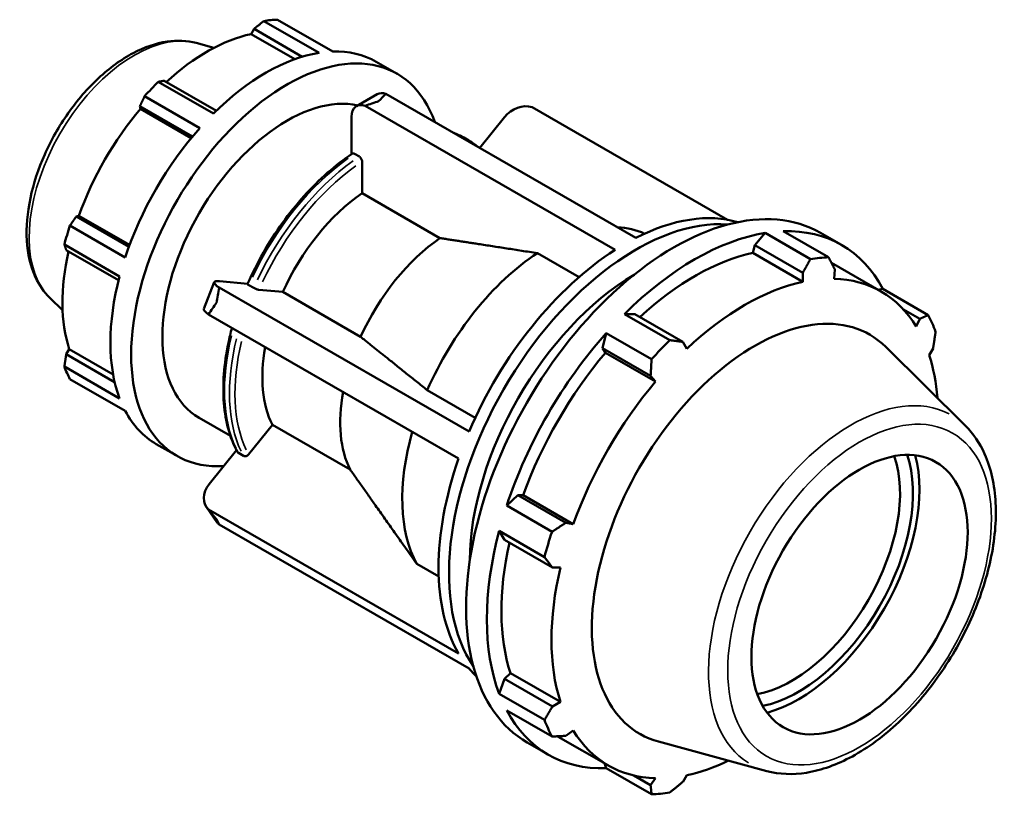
# Model space of a CAD drawing. Header units: inches. Extents: x -2.2 to 51.6, y -14.1 to 33.
# Tile 8 of 8: x 47.3 to 51.6, y 29.7 to 33. Entities that reach past the tile are written whole.
import ezdxf

# ---------------------------------------------------------------- set-up
doc = ezdxf.new("R2010")
doc.units = ezdxf.units.IN
doc.header["$MEASUREMENT"] = 0
doc.layers.add('Visible (ANSI)', color=7, linetype='Continuous', lineweight=50)
doc.layers.add('Visible Narrow (ANSI)', color=7, linetype='Continuous', lineweight=35)

msp = doc.modelspace()

# ---------------------------------------------------------------- linework, layer by layer
at = {"layer": 'Visible (ANSI)'}
for p, q in [((48.6281, 32.8783), (48.3913, 33.0146)), ((48.4496, 33.0203), (48.6864, 32.8839)), ((48.3367, 32.959), (48.3492, 32.9808)), ((48.3492, 32.9808), (48.5563, 32.8616)), ((48.1018, 32.9205), (48.1776, 32.8999)), ((48.5242, 32.851), (48.3367, 32.959)), ((48.8734, 32.8399), (48.9625, 32.7886)), ((47.9388, 32.754), (48.1756, 32.6177)), ((48.1877, 32.6295), (47.9634, 32.7587)), ((48.1173, 32.5561), (47.8804, 32.6925)), ((48.8777, 32.7014), (48.7886, 32.65)), ((48.9148, 32.7026), (49.9864, 32.0855)), ((47.8601, 32.6497), (48.0858, 32.5197)), ((47.8629, 32.6382), (47.8601, 32.6497)), ((48.0803, 32.513), (47.8629, 32.6382)), ((49.8974, 32.0342), (48.8257, 32.6513)), ((50.3782, 32.1633), (49.5413, 32.6452)), ((48.7677, 32.6037), (48.7677, 32.4442)), ((49.4226, 32.6032), (49.3165, 32.4713)), ((49.2484, 32.5149), (49.2698, 32.5027)), ((48.8008, 32.4334), (48.7795, 32.4457)), ((48.8126, 32.2766), (48.8126, 32.4129)), ((49.1463, 32.0844), (48.8126, 32.2766)), ((47.5873, 32.1772), (47.5986, 32.1805)), ((47.813, 32.0472), (47.5873, 32.1772)), ((47.816, 32.0553), (47.5986, 32.1805)), ((47.5604, 32.1383), (47.7973, 32.0019)), ((49.9064, 32.1316), (49.9199, 32.1304)), ((50.54, 32.1064), (50.4955, 32.0547)), ((50.7343, 31.9946), (50.54, 32.1064)), ((50.6178, 32.114), (50.8121, 32.0021)), ((50.778, 32.1067), (50.8671, 32.0554)), ((47.7731, 31.9205), (47.5363, 32.0569)), ((47.5445, 32.0331), (47.7688, 31.9039)), ((50.4955, 32.0547), (50.4875, 32.0206)), ((50.4955, 32.0547), (50.7014, 31.9362)), ((49.7422, 31.9171), (49.5637, 32.0199)), ((50.4875, 32.0206), (50.702, 31.8971)), ((50.8244, 31.9782), (51.0376, 31.8554)), ((50.8355, 31.91), (50.8391, 31.9495)), ((50.7014, 31.9362), (50.702, 31.8971)), ((48.1791, 31.8955), (48.1345, 31.7807)), ((48.1992, 31.8723), (49.2708, 31.2551)), ((48.322, 31.8891), (48.2018, 31.9001)), ((48.3269, 31.8829), (48.3482, 31.8707)), ((51.0444, 31.8664), (51.0251, 31.8626)), ((51.2387, 31.7545), (51.0444, 31.8664)), ((47.4733, 31.829), (47.5291, 31.7738)), ((48.3703, 31.8629), (48.4724, 31.8536)), ((48.4724, 31.8536), (48.8061, 31.6614)), ((49.2263, 31.1403), (48.1546, 31.7574)), ((49.9811, 31.7585), (49.9366, 31.759)), ((49.9366, 31.759), (50.1309, 31.6471)), ((50.187, 31.6399), (49.9811, 31.7585)), ((51.1332, 31.7786), (51.2029, 31.7384)), ((51.2029, 31.7384), (51.1878, 31.7055)), ((49.8589, 31.677), (49.8434, 31.6132)), ((50.0531, 31.5651), (49.8589, 31.677)), ((49.8434, 31.6132), (49.8557, 31.5929)), ((49.8434, 31.6132), (50.0492, 31.4947)), ((50.2037, 31.6101), (50.187, 31.6399)), ((51.3989, 31.2799), (51.0568, 31.6184)), ((51.2431, 31.5831), (51.2599, 31.612)), ((47.5445, 31.5871), (47.5571, 31.6088)), ((47.7518, 31.4677), (47.5445, 31.5871)), ((47.7451, 31.5006), (47.5571, 31.6088)), ((49.8557, 31.5929), (50.0703, 31.4693)), ((47.5363, 31.5337), (47.7731, 31.3973)), ((50.0492, 31.4947), (50.0703, 31.4693)), ((47.7973, 31.3438), (47.5604, 31.4802)), ((49.0918, 31.4331), (49.2974, 31.3147)), ((48.1137, 31.3146), (48.2481, 31.2372)), ((48.3257, 31.1575), (48.4279, 31.2845)), ((48.4279, 31.2845), (48.7615, 31.0924)), ((47.9303, 31.2021), (48.0194, 31.1508)), ((48.2743, 31.1754), (48.1572, 31.0298)), ((48.2823, 31.1639), (48.3037, 31.1516)), ((49.4796, 30.9832), (49.4322, 30.938)), ((49.5034, 30.9826), (49.4796, 30.9832)), ((49.6855, 30.8646), (49.4796, 30.9832)), ((49.5034, 30.9826), (49.7179, 30.859)), ((49.4322, 30.938), (49.6265, 30.8261)), ((48.146, 30.9309), (48.1905, 30.8673)), ((48.1546, 30.9209), (49.2263, 30.3038)), ((49.2708, 30.2403), (48.1992, 30.8574)), ((49.7179, 30.859), (49.6855, 30.8646)), ((49.4, 30.8295), (49.4226, 30.7911)), ((49.5943, 30.7176), (49.4, 30.8295)), ((49.4226, 30.7911), (49.6284, 30.6725)), ((49.0472, 30.6882), (49.1407, 30.6344)), ((49.6284, 30.6725), (49.6626, 30.6729)), ((49.4481, 30.2203), (49.4226, 30.1963)), ((49.4481, 30.2203), (49.6626, 30.0968)), ((49.4226, 30.1963), (49.4, 30.1319)), ((49.6284, 30.0778), (49.4226, 30.1963)), ((49.4, 30.1319), (49.5943, 30.02)), ((49.6626, 30.0968), (49.6284, 30.0778)), ((49.6265, 29.9486), (49.4322, 30.0605)), ((49.6855, 29.9514), (49.7179, 29.9743)), ((49.5204, 29.9229), (49.6095, 29.8716)), ((49.6536, 29.948), (49.8681, 29.8245)), ((50.5472, 29.8008), (50.0827, 29.9268)), ((49.8518, 29.8338), (49.8589, 29.8129)), ((49.8589, 29.8129), (50.0531, 29.7011)), ((50.0492, 29.7403), (49.9778, 29.7814)), ((50.0703, 29.7698), (50.0492, 29.7403)), ((50.187, 29.7537), (50.2037, 29.7828))]:
    msp.add_line(p, q, dxfattribs=at)
for centre, major_axis, ratio, start_param, end_param in [((48.165, 32.1574), (0.4716, 0.8189), 0.578093, 0.343502, 0.438029), ((48.1498, 32.1661), (0.4386, 0.7616), 0.578093, 0.478032, 1.071949), ((48.4909, 31.9697), (-0.4716, -0.8189), 0.578093, 2.681257, 6.64862), ((48.4018, 32.021), (0.4716, 0.8189), 0.578093, 0.438029, 1.1289), ((48.4018, 32.021), (0.4716, 0.8189), 0.578093, 0, 0.343502), ((48.165, 32.1574), (-0.4716, -0.8189), 0.578093, 4.270492, 4.36502), ((48.4909, 31.9697), (0.3773, 0.6551), 0.578093, 0.180048, 3.141593), ((48.928, 32.614), (-0.0503, 0.0874), 0.578093, 5.686403, 6.283185), ((48.1498, 32.1661), (0.4386, 0.7616), 0.578093, 1.26343, 1.874295), ((48.8389, 32.5627), (-0.0503, 0.0874), 0.578093, 5.686403, 7.070517), ((49.4939, 32.5621), (0.0825, 0.0579), 0.787757, 0.539262, 1.923377), ((48.4018, 32.021), (0.4716, 0.8189), 0.578093, 1.223427, 1.914298), ((50.1492, 31.0148), (0.6288, 1.0919), 0.578093, 0, 3.141593), ((48.8571, 31.7588), (-0.3332, -0.5786), 0.578093, 4.019561, 4.87775), ((49.9868, 31.1083), (0.5659, 0.9827), 0.578093, 0.270678, 2.870914), ((49.9419, 31.1342), (0.5659, 0.9827), 0.578093, 0.139345, 0.72788), ((48.165, 32.1574), (-0.4716, -0.8189), 0.578093, 5.055891, 5.150418), ((49.6082, 31.3263), (0.4401, 0.7643), 0.578093, 0.054845, 0.284163), ((50.2383, 30.9635), (0.6288, 1.0919), 0.578093, 5.935816, 6.626687), ((49.1908, 31.5667), (-0.3332, -0.5786), 0.578093, 4.019561, 4.87775), ((50.2383, 30.9635), (-0.6288, -1.0919), 0.578093, 3.579622, 4.270492), ((49.9419, 31.1342), (-0.5659, -0.9827), 0.578093, 3.980641, 4.91667), ((48.1498, 32.1661), (0.4386, 0.7616), 0.578093, 2.065615, 2.659693), ((49.6082, 31.3263), (-0.4401, -0.7643), 0.578093, 3.996547, 4.900765), ((50.2383, 30.9635), (-0.5848, -1.0155), 0.578093, 3.619624, 4.213542), ((50.4326, 30.8516), (0.6288, 1.0919), 0.578093, 0.343502, 0.438029), ((48.4018, 32.021), (0.4716, 0.8189), 0.578093, 2.008825, 2.699696), ((49.9868, 31.1083), (-0.503, -0.8735), 0.578093, 3.936523, 5.488255), ((50.4529, 30.8399), (0.5848, 1.0155), 0.578093, 5.975819, 6.586684), ((48.2731, 31.8591), (-0.094, 0.0364), 0.209664, 5.650597, 7.034711), ((50.4529, 30.8399), (-0.5848, -1.0155), 0.578093, 3.619624, 4.23049), ((48.2285, 31.7442), (-0.094, 0.0364), 0.209664, 0, 0.751526), ((50.4953, 30.8155), (0.4927, 0.8555), 0.578093, 6.13202, 9.575944), ((50.4326, 30.8516), (0.6288, 1.0919), 0.578093, 5.841289, 5.935816), ((50.2383, 30.9635), (-0.6288, -1.0919), 0.578093, 4.36502, 5.055891), ((48.8571, 31.7588), (-0.3332, -0.5786), 0.578093, 5.267413, 5.924948), ((50.4326, 30.8516), (-0.6288, -1.0919), 0.578093, 4.270492, 4.36502), ((50.2383, 30.9635), (-0.5848, -1.0155), 0.578093, 4.405023, 5.015888), ((50.4529, 30.8399), (0.5848, 1.0155), 0.578093, 5.583674, 5.801286), ((48.165, 32.1574), (-0.4716, -0.8189), 0.578093, 5.841289, 5.935816), ((50.4529, 30.8399), (-0.5848, -1.0155), 0.578093, 4.405023, 5.015888), ((49.1908, 31.5667), (-0.3332, -0.5786), 0.578093, 5.267413, 5.924948), ((48.4018, 32.021), (-0.4716, -0.8189), 0.578093, 5.935816, 6.283185), ((49.6082, 31.3263), (-0.4401, -0.7643), 0.578093, 5.12269, 5.947963), ((50.6547, 30.7237), (-0.3271, -0.5681), 0.578093, 0.457257, 2.684335), ((50.6825, 30.7077), (0.3467, 0.6021), 0.578093, 3.607893, 5.816885), ((50.6825, 30.7077), (0.3664, 0.6363), 0.578093, 3.66383, 5.760948), ((49.9419, 31.1342), (-0.5659, -0.9827), 0.578093, 5.027839, 5.963868), ((48.2285, 30.9887), (-0.0825, -0.0579), 0.787757, 5.064969, 6.449084), ((48.2731, 30.9252), (-0.0825, -0.0579), 0.787757, 0, 0.165898), ((50.2383, 30.9635), (-0.6288, -1.0919), 0.578093, 5.150418, 5.841289), ((50.4326, 30.8516), (-0.6288, -1.0919), 0.578093, 5.055891, 5.150418), ((50.2383, 30.9635), (-0.5848, -1.0155), 0.578093, 5.207208, 5.801286), ((50.4529, 30.8399), (-0.5848, -1.0155), 0.578093, 5.190421, 5.801286), ((49.9419, 31.1342), (-0.5659, -0.9827), 0.578093, 6.075036, 6.14384), ((50.2383, 30.9635), (-0.6288, -1.0919), 0.578093, 5.935816, 6.626687), ((50.4326, 30.8516), (-0.6288, -1.0919), 0.578093, 5.841289, 5.935816), ((50.4529, 30.8399), (-0.5848, -1.0155), 0.578093, 5.975819, 6.586684), ((50.2383, 30.9635), (-0.5848, -1.0155), 0.578093, 6.278083, 6.283185), ((50.4529, 30.8399), (0.5848, 1.0155), 0.578093, 3.619624, 3.841104), ((50.4326, 30.8516), (-0.6288, -1.0919), 0.578093, 0.343502, 0.438029)]:
    msp.add_ellipse(centre, major_axis=major_axis, ratio=ratio, start_param=start_param, end_param=end_param, dxfattribs=at)
msp.add_ellipse((50.9447, 30.5567), major_axis=(0.3271, 0.5681), ratio=0.578093, dxfattribs=at)
for points, weights in [([(48.3913, 33.0146), (48.3697, 32.9974), (48.3492, 32.9808)], [1, 1.00324739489, 1.00568369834]), ([(47.9634, 32.7587), (47.9513, 32.7565), (47.9388, 32.754)], [1.00568369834, 1.00324739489, 1]), ([(47.8804, 32.6925), (47.87, 32.6707), (47.8601, 32.6497)], [1, 1.00324739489, 1.00568369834]), ([(47.5873, 32.1772), (47.5741, 32.1582), (47.5604, 32.1383)], [1.00568369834, 1.00324739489, 1]), ([(49.5637, 32.0199), (49.3259, 32.0567), (49.1463, 32.0844)], [1, 1.00977488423, 1]), ([(47.5363, 32.0569), (47.5404, 32.0448), (47.5445, 32.0331)], [1, 1.00324739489, 1.00568369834]), ([(50.7014, 31.9362), (50.7176, 31.9647), (50.7343, 31.9946)], [1.00484249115, 1.00282772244, 1]), ([(50.8121, 32.0021), (50.826, 31.9752), (50.8391, 31.9495)], [1, 1.00282772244, 1.00484249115]), ([(51.2029, 31.7384), (51.2205, 31.7462), (51.2387, 31.7545)], [1.00484249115, 1.00282772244, 1]), ([(48.8061, 31.6614), (48.929, 31.5632), (49.0918, 31.4331)], [1, 1.00977488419, 1]), ([(51.2709, 31.6831), (51.2654, 31.6468), (51.2599, 31.612)], [1, 1.00282772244, 1.00484249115]), ([(50.1309, 31.6471), (50.1596, 31.6434), (50.187, 31.6399)], [1, 1.00282772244, 1.00484249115]), ([(47.5445, 31.5871), (47.5404, 31.561), (47.5363, 31.5337)], [1.00568369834, 1.00324739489, 1]), ([(50.0492, 31.4947), (50.0513, 31.5291), (50.0531, 31.5651)], [1.00484249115, 1.00282772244, 1]), ([(48.7615, 31.0924), (48.8844, 30.9184), (49.0472, 30.6882)], [1, 1.00977488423, 1]), ([(49.6265, 30.8261), (49.6567, 30.8457), (49.6855, 30.8646)], [1, 1.00282772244, 1.00484249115]), ([(49.6284, 30.6725), (49.6118, 30.6946), (49.5943, 30.7176)], [1.00484249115, 1.00282772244, 1]), ([(49.5943, 30.02), (49.6118, 30.0494), (49.6284, 30.0778)], [1, 1.00282772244, 1.00484249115]), ([(49.6855, 29.9514), (49.6567, 29.95), (49.6265, 29.9486)], [1.00484249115, 1.00282772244, 1]), ([(50.0531, 29.7011), (50.0513, 29.721), (50.0492, 29.7403)], [1, 1.00282772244, 1.00484249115]), ([(50.187, 29.7537), (50.1596, 29.7315), (50.1309, 29.7086)], [1.00484249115, 1.00282772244, 1])]:
    msp.add_rational_spline(points, weights, degree=2, dxfattribs=at)
for points, knots in [([(48.1018, 32.9205), (48.062, 32.9313), (48.0195, 32.933), (47.9282, 32.9196), (47.8792, 32.9024), (47.7799, 32.85), (47.7298, 32.8135), (47.6356, 32.7261), (47.5915, 32.6751), (47.5135, 32.5642), (47.4796, 32.5044), (47.4248, 32.3812), (47.4039, 32.3179), (47.3776, 32.1932), (47.3722, 32.1318), (47.3789, 32.0169), (47.391, 31.9632), (47.4282, 31.8833), (47.4484, 31.8536), (47.4733, 31.829)], [5.650886, 5.650886, 5.650886, 5.650886, 5.927594, 5.927594, 6.242144, 6.242144, 6.578566, 6.578566, 6.914913, 6.914913, 7.248853, 7.248853, 7.582887, 7.582887, 7.919413, 7.919413, 8.255381, 8.255381, 8.490148, 8.490148, 8.490148, 8.490148]), ([(49.3092, 32.4755), (49.3069, 32.4774), (49.3045, 32.4793), (49.2969, 32.4851), (49.2916, 32.4889), (49.2809, 32.496), (49.2754, 32.4994), (49.2698, 32.5027)], [5.40605429, 5.40605429, 5.40605429, 5.40605429, 5.42390401, 5.42390401, 5.46181243, 5.46181243, 5.49972085, 5.49972085, 5.49972085, 5.49972085]), ([(48.7708, 32.4463), (48.735, 32.4225), (48.6994, 32.3953), (48.6301, 32.3345), (48.5963, 32.301), (48.5314, 32.2289), (48.5003, 32.1903), (48.4419, 32.1091), (48.4146, 32.0666), (48.3645, 31.9789), (48.3417, 31.9338), (48.3216, 31.8881)], [0.0746063, 0.0746063, 0.0746063, 0.0746063, 0.254174, 0.254174, 0.4337418, 0.4337418, 0.6133096, 0.6133096, 0.7928774, 0.7928774, 0.9724452, 0.9724452, 0.9724452, 0.9724452]), ([(48.7795, 32.4457), (48.778, 32.4465), (48.7763, 32.4471), (48.7736, 32.4474), (48.7721, 32.4471), (48.771, 32.4464), (48.7709, 32.4464), (48.7708, 32.4463)], [0, 0, 0, 0, 0.01568424, 0.01568424, 0.03139056, 0.03139056, 0.03278698, 0.03278698, 0.03278698, 0.03278698]), ([(48.8126, 32.4129), (48.8126, 32.4146), (48.8123, 32.4168), (48.8111, 32.4205), (48.8102, 32.4228), (48.8081, 32.4264), (48.8067, 32.4283), (48.804, 32.4312), (48.8022, 32.4325), (48.8008, 32.4334)], [-0.06288134, -0.06288134, -0.06288134, -0.06288134, -0.04712417, -0.04712417, -0.03139056, -0.03139056, -0.01568424, -0.01568424, 0, 0, 0, 0]), ([(48.3216, 31.8881), (48.3215, 31.8879), (48.3215, 31.8877), (48.3217, 31.887), (48.3223, 31.8862), (48.324, 31.8847), (48.3254, 31.8838), (48.3269, 31.8829)], [-0.03789183, -0.03789183, -0.03789183, -0.03789183, -0.03139056, -0.03139056, -0.01568424, -0.01568424, 0, 0, 0, 0]), ([(48.3482, 31.8707), (48.3497, 31.8698), (48.3517, 31.8688), (48.3553, 31.8672), (48.3576, 31.8663), (48.3615, 31.8649), (48.3637, 31.8642), (48.3672, 31.8634), (48.369, 31.863), (48.3703, 31.8629)], [0, 0, 0, 0, 0.01568424, 0.01568424, 0.03139056, 0.03139056, 0.04712417, 0.04712417, 0.06288134, 0.06288134, 0.06288134, 0.06288134]), ([(48.2548, 31.6997), (48.2489, 31.6782), (48.2438, 31.6567), (48.2298, 31.5899), (48.2234, 31.5452), (48.2169, 31.4587), (48.2169, 31.4169), (48.2234, 31.3373), (48.2299, 31.2996), (48.2494, 31.2295), (48.2623, 31.1971), (48.2783, 31.168)], [1.2172657, 1.2172657, 1.2172657, 1.2172657, 1.3015649, 1.3015649, 1.4812025, 1.4812025, 1.6608401, 1.6608401, 1.8404778, 1.8404778, 2.0201154, 2.0201154, 2.0201154, 2.0201154]), ([(50.5472, 29.8008), (50.6008, 29.7863), (50.6585, 29.7844), (50.7822, 29.8041), (50.8486, 29.8282), (50.9821, 29.9008), (51.0493, 29.9505), (51.1758, 30.0693), (51.2351, 30.1384), (51.3402, 30.2888), (51.3861, 30.3699), (51.4602, 30.5367), (51.4885, 30.6223), (51.5243, 30.7903), (51.5318, 30.8726), (51.5239, 31.0261), (51.5085, 31.0974), (51.4602, 31.2054), (51.4328, 31.2463), (51.3989, 31.2799)], [2.509294, 2.509294, 2.509294, 2.509294, 2.79594, 2.79594, 3.11366, 3.11366, 3.446111, 3.446111, 3.777947, 3.777947, 4.108027, 4.108027, 4.438192, 4.438192, 4.770207, 4.770207, 5.102333, 5.102333, 5.348555, 5.348555, 5.348555, 5.348555]), ([(48.2783, 31.168), (48.2784, 31.1678), (48.2785, 31.1676), (48.2795, 31.1661), (48.2809, 31.1647), (48.2823, 31.1639)], [-0.01757626, -0.01757626, -0.01757626, -0.01757626, -0.01568424, -0.01568424, 0, 0, 0, 0]), ([(48.3037, 31.1516), (48.3051, 31.1508), (48.3071, 31.1501), (48.3108, 31.1498), (48.3131, 31.15), (48.3169, 31.151), (48.3192, 31.1521), (48.3226, 31.1543), (48.3245, 31.156), (48.3257, 31.1575)], [0, 0, 0, 0, 0.01568424, 0.01568424, 0.03139056, 0.03139056, 0.04712417, 0.04712417, 0.06288134, 0.06288134, 0.06288134, 0.06288134])]:
    msp.add_open_spline(points, degree=3, knots=knots, dxfattribs=at)
for points in [[(48.8257, 32.6513), (48.8453, 32.6584), (48.8646, 32.6649), (48.8835, 32.6708)], [(48.8835, 32.6708), (48.8937, 32.6816), (48.9041, 32.6923), (48.9148, 32.7026)], [(49.2484, 32.5149), (49.2346, 32.5229), (49.2201, 32.5297), (49.2051, 32.5354)], [(48.1891, 31.8073), (48.1919, 31.8282), (48.1953, 31.85), (48.1992, 31.8723)], [(48.1546, 31.7574), (48.166, 31.7746), (48.1776, 31.7913), (48.1891, 31.8073)], [(48.1891, 30.8802), (48.1776, 30.8929), (48.166, 30.9065), (48.1546, 30.9209)], [(48.1992, 30.8574), (48.1953, 30.8648), (48.1919, 30.8725), (48.1891, 30.8802)]]:
    msp.add_open_spline(points, degree=3, dxfattribs=at)
at = {"layer": 'Visible Narrow (ANSI)'}
for centre, major_axis, start_param, end_param in [((47.8356, 32.3471), (-0.3179, -0.552), 3.434721, 5.990057), ((48.824, 31.7779), (0.4244, 0.737), 0.004772, 0.090675), ((48.8453, 31.7656), (0.4244, 0.737), 0.004772, 0.090675), ((48.824, 31.7779), (0.4244, 0.737), 0.902552, 1.711574), ((48.8453, 31.7656), (-0.4244, -0.737), 4.044145, 4.853167), ((48.8571, 31.7588), (0.4161, 0.7226), 0.903891, 1.710236), ((48.824, 31.7779), (-0.4244, -0.737), 5.179181, 5.904988), ((48.8453, 31.7656), (-0.4244, -0.737), 5.179181, 5.904988), ((48.8571, 31.7588), (-0.4161, -0.7226), 5.187766, 5.904031), ((50.9079, 30.5778), (0.4308, 0.748), 0.021031, 3.120562)]:
    msp.add_ellipse(centre, major_axis=major_axis, ratio=0.578093, start_param=start_param, end_param=end_param, dxfattribs=at)
msp.add_ellipse((50.9447, 30.5567), major_axis=(-0.3988, -0.6925), ratio=0.578093, dxfattribs=at)

doc.saveas('drawing.dxf')
